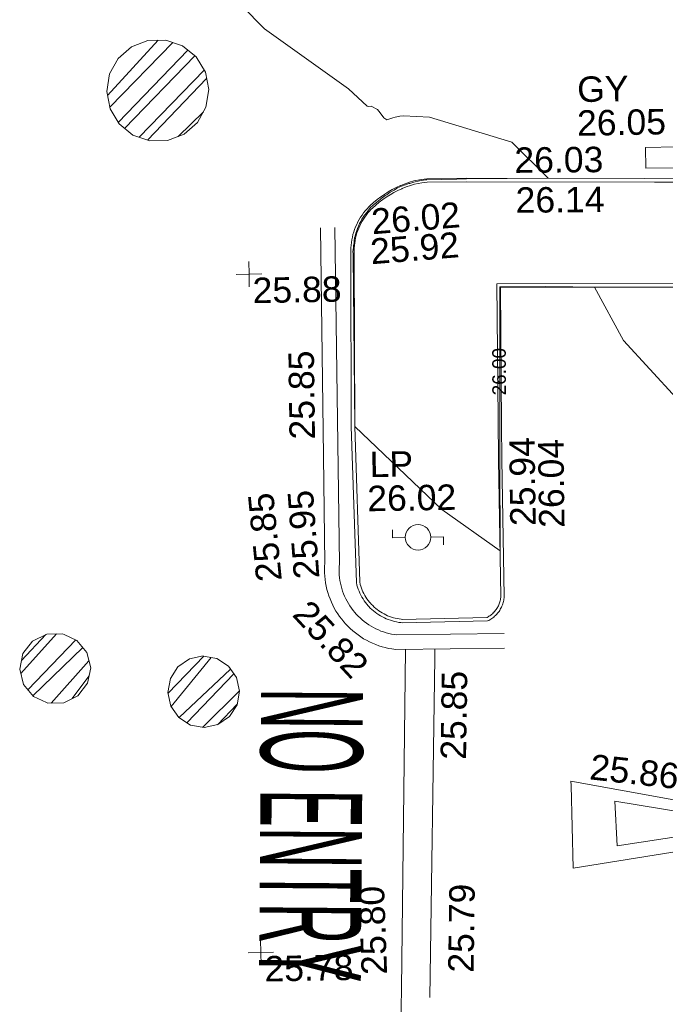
# Model space of a CAD drawing. Header units: millimetres. Extents: x -290717 to 520720, y -103372 to 287762.
# Tile 212 of 256: x 5279 to 14791, y -46039 to -31526. Entities that reach past the tile are written whole.
import ezdxf

# ---------------------------------------------------------------- set-up
doc = ezdxf.new("R2010")
doc.units = ezdxf.units.MM
doc.linetypes.add('IMPORT-HIDDEN2 _3_', pattern=[4762.5, 3175, -1587.5])
doc.linetypes.add('IMPORT-UG_ELEC_STREET LIGHTING_QLB2 _2_', pattern=[2700, 1500, -300.0000000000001, 0, -250, 150, -300.0000000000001, 0, -200])
for name, color, linetype, lineweight, true_color in [('00_TOPO_FURN_LAMP_POST', 7, 'Continuous', 9, 0x666666), ('00_UAV_FURN_LAMP_POST', 7, 'Continuous', 9, 0xa50000), ('00_UAV_KERB_BOTTOM', 1, 'Continuous', 9, 0xff0000), ('00_UAV_KERB_TOP', 7, 'Continuous', 9, 0xa500a5), ('00_UAV_LEVEL_SPOT', 7, 'Continuous', 9, 0x666666), ('00_UAV_ROAD_MARKING_WHITE_CONTINUOUS', 7, 'Continuous', 9, 0x999999), ('00_UAV_ROAD_MARKING_WHITE_DASH', 7, 'Continuous', 9, 0x999999), ('00_UAV_SERV_GULLY', 7, 'Continuous', 9, 0x5252a5), ('01_DTM_CONTOUR_MNR', 7, 'Continuous', 9, 0xa5a552), ('01_DTM_CONTOUR_MNR_LABELS', 7, 'Continuous', 9, 0xa5a552), ('12333-PUM-2D-U-0001-C01 - Rev2_REVIT IMPORT_dwg', 7, 'Continuous', 9, 0x767676), ('PUM-CHAMBER EXTENTS', 6, 'IMPORT-HIDDEN2 _3_', 9, 0xff00ff)]:
    doc.layers.add(name, color=color, linetype=linetype, lineweight=lineweight, true_color=true_color)
doc.layers.add('00_UAV_ROAD_TEXT', color=7, linetype='Continuous', lineweight=9)
doc.styles.add('Swis721 Lt BT_1', font='swissl.ttf', dxfattribs={"height": 200})
doc.styles.add('Swis721 Lt BT_2', font='swissl.ttf', dxfattribs={"height": 375})
doc.styles.add('Swis721 Lt BT_6', font='swissl.ttf', dxfattribs={"width": 0.4000000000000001, "height": 1500})
pattern_1 = [(45, (-533641079.65, -725615854.3560001), (-265.1650429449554, 265.1650429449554), []), (45, (-533640902.873, -725615854.3560001), (-265.1650429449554, 265.1650429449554), [])]

# ---------------------------------------------------------------- blocks, each defined once
blk = doc.blocks.new('12333-PUM-2D-U-0001-C01 - Rev2_REVIT IMPORT_dwg_MSL_Lamp_Post_SYM-2077240-Site Location Plan Existing')
at = {"layer": '00_TOPO_FURN_LAMP_POST', "color": 254, "true_color": 0xcccccc, "flags": 128}
for points in [[(-500.1060478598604, 0), (-1000.212095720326, 0), (-1000.212095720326, 316.7338303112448)], [(500.1060478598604, 0), (1000.21209571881, 0), (1000.21209571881, -316.7338303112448)]]:
    blk.add_lwpolyline(points, dxfattribs=at)
at = {"layer": '00_TOPO_FURN_LAMP_POST', "color": 254, "true_color": 0xcccccc}
blk.add_circle((0, 0), 500.1060478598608, dxfattribs=at)
blk = doc.blocks.new('12333-PUM-2D-U-0001-C01 - Rev2_REVIT IMPORT_dwg_UAV-2077255-Site Location Plan Existing')
at = {"layer": '00_UAV_LEVEL_SPOT', "color": 254, "true_color": 0xcccccc, "flags": 128}
for points in [[(500.0000000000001, 0), (0, 0), (0, 500.0000000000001)], [(0, -500.0000000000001), (0, 0), (-500.0000000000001, 0)]]:
    blk.add_lwpolyline(points, dxfattribs=at)
blk = doc.blocks.new('12333-PUM-2D-U-0001-C01 - Rev2_REVIT IMPORT_dwg_MGS62954_T2_Galway_ITM_3d_Rev1-2077680-Site Location Plan Existing')
at = {"layer": '00_UAV_KERB_BOTTOM', "color": 254, "true_color": 0xcccccc, "flags": 128}
blk.add_lwpolyline([(533916671.6931701, 725519694.0260305), (533913699.4961414, 725519742.6509308), (533913681.9504334, 725517716.1216365), (533913677.4961414, 725517201.6509308), (533913677.4961414, 725515186.6509308), (533913677.0821701, 725515181.5500584), (533913675.1561494, 725515163.7721606), (533913672.4873572, 725515146.0905107), (533913669.0804753, 725515128.5361278), (533913664.9414807, 725515111.1398084), (533913660.0776342, 725515093.9320718), (533913654.497469, 725515076.9431059), (533913648.2107745, 725515060.2027154), (533913641.2285797, 725515043.7402685), (533913633.563134, 725515027.5846461), (533913625.2278846, 725515011.7641903), (533913616.2374548, 725514996.3066556), (533913606.6076169, 725514981.2391601), (533913596.3552644, 725514966.588137), (533913585.4983841, 725514952.3792895), (533913574.0560224, 725514938.6375443), (533913562.0482528, 725514925.3870096), (533913549.4961414, 725514912.6509308), (533913544.0852622, 725514907.4775666), (533913530.7989378, 725514895.5094094), (533913517.0230933, 725514884.108124), (533913502.7818962, 725514873.2937118), (533913488.1003306, 725514863.0851455), (533913473.0041527, 725514853.5003334), (533913457.5198465, 725514844.5560917), (533913441.6745769, 725514836.2681106), (533913425.4961413, 725514828.6509308), (533912166.4961414, 725514823.6509308), (533912147.4279143, 725514825.8528242), (533912116.021468, 725514830.5534569), (533912084.8394123, 725514836.5651321), (533912053.9364515, 725514843.8773028), (533912023.3667998, 725514852.4771411), (533911993.1840867, 725514862.34956), (533911963.441263, 725514873.47724), (533911934.1905077, 725514885.8406593), (533911905.4831365, 725514899.4181284), (533911877.369512, 725514914.1858275), (533911849.8989549, 725514930.1178493), (533911823.1196579, 725514947.1862438), (533911797.0786015, 725514965.3610667), (533911771.8214695, 725514984.6104336), (533911747.3925726, 725515004.9005743), (533911723.8347667, 725515026.1958932), (533911701.1893804, 725515048.4590311), (533911679.4961414, 725515071.6509308), (533911670.5029037, 725515081.8612528), (533911650.2353217, 725515106.3088692), (533911631.0092779, 725515131.5837593), (533911612.8585012, 725515157.6415819), (533911595.8148341, 725515184.4366236), (533911579.9081771, 725515211.9218755), (533911571.0219857, 725515228.8767297), (533911565.1664357, 725515240.0491202), (533911551.6154723, 725515268.7690126), (533911539.2790594, 725515298.0311682), (533911528.1788397, 725515327.784251), (533911518.3342865, 725515357.9760643), (533911509.7626706, 725515388.5536416), (533911502.7064991, 725515430.6496502), (533911467.4961414, 725517727.6509308), (533911503.9643035, 725520215.3709567), (533911504.4961414, 725520251.6509308), (533911503.7187461, 725520283.890181), (533911504.2685974, 725520323.5515436), (533911506.4788118, 725520363.1550909), (533911510.3455117, 725520402.6313456), (533911515.8619142, 725520441.9110516), (533911523.0183408, 725520480.9252999), (533911531.8022374, 725520519.6056463), (533911542.1981937, 725520557.8842317), (533911554.187972, 725520595.6939031), (533911567.7505378, 725520632.968329), (533911582.8620978, 725520669.6421176), (533911599.4961414, 725520705.6509308), (533911617.7275298, 725520741.1240132), (533911637.3243415, 725520775.6101116), (533911658.3480915, 725520809.2453307), (533911680.7618967, 725520841.9706627), (533911704.526436, 725520873.7286962), (533911729.6000181, 725520904.4637169), (533911755.9386556, 725520934.1218054), (533911783.4961413, 725520962.6509306), (533911802.9584267, 725520980.4627837), (533911853.5729923, 725521024.1384957), (533911905.9721094, 725521065.656379), (533911960.0638521, 725521104.9435965), (533912015.7533252, 725521141.9312254), (533912072.9428302, 725521176.5543771), (533912131.5320372, 725521208.75231), (533912191.4181612, 725521238.4685389), (533912252.4961414, 725521265.6509308), (533912260.5209194, 725521268.997096), (533912322.816688, 725521293.2589861), (533912386.0737952, 725521314.8909183), (533912450.1812665, 725521333.8549428), (533912564.6044706, 725521351.163847), (533912644.9763065, 725521358.8912888), (533913230.4961414, 725521356.6509308), (533915853.3016317, 725521306.5126872), (533916421.4961414, 725521295.6509306)], dxfattribs=at)
at = {"layer": '00_UAV_KERB_TOP', "color": 254, "true_color": 0xcccccc, "flags": 128}
blk.add_lwpolyline([(533916661.5585179, 725519744.1985232), (533913649.9342459, 725519793.46845), (533913632.7297764, 725517806.3522146), (533913627.4961414, 725517201.8673768), (533913627.4961415, 725515188.6765251), (533913627.3005009, 725515186.2658813), (533913625.5598269, 725515170.1988028), (533913623.2036589, 725515154.5883939), (533913620.1958616, 725515139.0903438), (533913616.5417116, 725515123.7318417), (533913612.2476197, 725515108.5398319), (533913607.3211191, 725515093.5409656), (533913601.7708525, 725515078.7615564), (533913595.6065569, 725515064.2275325), (533913588.8390468, 725515049.9643911), (533913581.4801947, 725515035.997155), (533913573.5429102, 725515022.3503271), (533913565.0411184, 725515009.0478486), (533913555.989734, 725514996.1130571), (533913546.4046365, 725514983.5686439), (533913536.3026412, 725514971.4366168), (533913525.7014703, 725514959.738259), (533913514.4059721, 725514948.2772107), (533913510.0689303, 725514944.1305469), (533913498.1127225, 725514933.3605425), (533913485.9505903, 725514923.2948117), (533913473.3776172, 725514913.7472078), (533913460.4158608, 725514904.7344799), (533913447.08806, 725514896.27244), (533913433.4175966, 725514888.3759327), (533913419.428453, 725514881.0588119), (533913414.2199799, 725514878.6065432), (533912169.2744762, 725514873.662359), (533912153.9981285, 725514875.4263872), (533912124.4583902, 725514879.8476279), (533912095.3331596, 725514885.4627619), (533912066.4686143, 725514892.2926085), (533912037.9153923, 725514900.3251859), (533912009.7235857, 725514909.5464022), (533911981.9426526, 725514919.9400803), (533911954.6213303, 725514931.487986), (533911927.8075495, 725514944.1698605), (533911901.5483509, 725514957.9634554), (533911875.8898014, 725514972.8445722), (533911850.8769157, 725514988.7871042), (533911826.5535744, 725515005.7630829), (533911802.9624489, 725515023.7427264), (533911780.1449263, 725515042.6944928), (533911758.1410359, 725515062.5851336), (533911736.9893805, 725515083.3797545), (533911716.5225626, 725515105.2605069), (533911708.5181041, 725515114.3482349), (533911689.3963444, 725515137.4137123), (533911671.4384852, 725515161.0214247), (533911654.4849666, 725515185.3604261), (533911638.5655308, 725515210.3880178), (533911623.7081058, 725515236.0602931), (533911609.9387565, 725515262.3322134), (533911597.281639, 725515289.1576896), (533911596.5635454, 725515290.8610181), (533911585.7589585, 725515316.48966), (533911575.3909294, 725515344.2801756), (533911566.1957408, 725515372.4804823), (533911558.6311155, 725515399.4658161), (533911552.6427526, 725515435.1914458), (533911517.5017588, 725517727.667668), (533911554.5049775, 725520251.8872346), (533911553.7646338, 725520282.5899221), (533911553.7271027, 725520284.1463729), (533911554.2492744, 725520321.8111777), (533911556.3427682, 725520359.3232783), (533911560.0052694, 725520396.7148081), (533911565.2303528, 725520433.9201694), (533911572.0088516, 725520470.8740913), (533911580.3288743, 725520507.5117445), (533911590.1758245, 725520543.7688537), (533911601.5324275, 725520579.581812), (533911614.3787598, 725520614.8877909), (533911628.6922846, 725520649.6248521), (533911644.4913454, 725520683.8261226), (533911661.7164875, 725520717.3318182), (533911680.2783997, 725520749.9967202), (533911700.1918942, 725520781.8556771), (533911721.4220358, 725520812.852798), (533911743.9315796, 725520842.933703), (533911767.6810363, 725520872.0456201), (533911792.6287413, 725520900.1374772), (533911818.3888152, 725520926.8058164), (533911836.176506, 725520943.085083), (533911885.4452448, 725520985.5994705), (533911936.2025578, 725521025.8164877), (533911988.5994617, 725521063.8727319), (533912042.5440348, 725521099.7014396), (533912097.9416398, 725521133.2397553), (533912154.6950907, 725521164.4288414), (533912212.7048224, 725521193.213981), (533912272.2853374, 725521219.7299348), (533912279.2178362, 725521222.6206424), (533912339.9862826, 725521246.2876974), (533912401.2613758, 725521267.2418435), (533912461.0634656, 725521284.9322668), (533912570.7408426, 725521301.523265), (533912647.2789855, 725521308.882112), (533913229.9226325, 725521306.652759), (533915999.0148069, 725521253.7180607), (533916471.4558213, 725521244.6867533)], dxfattribs=at)
at = {"layer": '00_UAV_ROAD_MARKING_WHITE_CONTINUOUS', "color": 254, "true_color": 0xcccccc, "flags": 128}
for points in [[(533913666.4126631, 725514422.3930957), (533912067.9490514, 725514430.4763503), (533912008.7057399, 725514439.9419473), (533911960.2538285, 725514449.743102), (533911912.178793, 725514461.583346), (533911864.6417453, 725514475.426378), (533911817.7260811, 725514491.2479119), (533911771.5141078, 725514509.020192), (533911726.0868957, 725514528.7120391), (533911681.5241399, 725514550.2889076), (533911637.9040189, 725514573.7129439), (533911595.3030569, 725514598.9430543), (533911553.7959903, 725514625.934977), (533911513.4556372, 725514654.6413587), (533911474.3527679, 725514685.0118386), (533911436.555982, 725514716.9931366), (533911400.1315881, 725514750.5291468), (533911365.1434872, 725514785.5610355), (533911332.0067949, 725514821.6421775), (533911306.6928003, 725514851.3400465), (533911276.3150024, 725514889.7728263), (533911247.2664296, 725514929.867475), (533911219.9223269, 725514971.1433821), (533911194.3306653, 725515013.5281351), (533911170.536341, 725515056.9473773), (533911148.5810977, 725515101.324936), (533911128.5034521, 725515146.5829585), (533911110.3386273, 725515192.6420465), (533911094.1184906, 725515239.4213967), (533911079.8714974, 725515286.8389422), (533911067.622642, 725515334.8114971), (533911057.3934131, 725515383.2549005), (533911049.2017562, 725515432.084166), (533911043.0620423, 725515481.2136315), (533911038.9850422, 725515530.5571059), (533911036.9779087, 725515580.0280254), (533911037.0441628, 725515629.5396005), (533911039.1836885, 725515679.0049709), (533911042.2742078, 725515715.2276155), (533911048.9804569, 725517298.5410932), (533911063.2374887, 725520664.5584402)], [(533911277.4961414, 725520663.6509308), (533911256.4961414, 725515705.6509308), (533911253.0501788, 725515665.2622883), (533911251.2985399, 725515624.7647716), (533911251.2442971, 725515584.2294271), (533911252.8875462, 725515543.7273674), (533911256.2254041, 725515503.3296473), (533911261.2520151, 725515463.1071374), (533911267.9585606, 725515423.1304026), (533911276.3332755, 725515383.4695749), (533911286.3614672, 725515344.1942331), (533911298.0255433, 725515305.3732797), (533911311.3050408, 725515267.0748197), (533911326.1766629, 725515229.3660413), (533911342.6143197, 725515192.3130991), (533911360.5891741, 725515155.9809964), (533911380.0696921, 725515120.4334713), (533911401.0216983, 725515085.7328874), (533911423.4084356, 725515051.9401205), (533911447.1906301, 725515019.114455), (533911472.3265598, 725514987.313478), (533911492.4961414, 725514963.6509306), (533911519.9149019, 725514933.7958025), (533911548.5598144, 725514905.115041), (533911578.3806261, 725514877.6589618), (533911609.3250212, 725514851.4757322), (533911641.3387125, 725514826.6112866), (533911674.3655374, 725514803.1092454), (533911708.3475555, 725514781.0108393), (533911743.2251509, 725514760.3548371), (533911778.9371361, 725514741.1774751), (533911815.4208604, 725514723.5123979), (533911852.6123192, 725514707.3905958), (533911890.4462656, 725514692.8403519), (533911928.8563261, 725514679.8871924), (533911967.7751164, 725514668.5538412), (533912007.1343601, 725514658.8601812), (533912046.8650074, 725514650.823218), (533912085.4961414, 725514644.6509309), (533913667.4961416, 725514636.6509306)], [(533912209.7191935, 725514429.7594342), (533912060.4772168, 725509432.2754841), (533912043.4961415, 725508863.6509309)]]:
    blk.add_lwpolyline(points, dxfattribs=at)
for points in [[(533918364.4961414, 725511694.6509311), (533914620.4961413, 725511163.6509309), (533914612.9048029, 725512382.0607325), (533914612.4961414, 725512447.6509309)], [(533917338.4961414, 725511761.6509306), (533915276.4961414, 725511480.6509308), (533915255.4961414, 725512137.6509308)]]:
    blk.add_lwpolyline(points, close=True, dxfattribs=at)
at = {"layer": '00_UAV_ROAD_MARKING_WHITE_DASH', "color": 254, "true_color": 0xcccccc, "flags": 128}
blk.add_lwpolyline([(533912475.4961414, 725509295.6509305), (533912636.4113456, 725514292.5793127), (533912640.7587395, 725514427.5797145)], dxfattribs=at)
at = {"layer": '00_UAV_SERV_GULLY', "color": 254, "true_color": 0xcccccc}
for p, q in [((533915874.0000001, 725521459.8000001), (533915874.0000001, 725521764.6000001)), ((533915874.0000001, 725521764.6000001), (533916331.2000001, 725521764.6000001)), ((533916293.1000001, 725521459.8000001), (533915874.0000001, 725521459.8000001))]:
    blk.add_line(p, q, dxfattribs=at)
at = {"layer": '01_DTM_CONTOUR_MNR', "color": 254, "true_color": 0xcccccc, "flags": 128}
blk.add_lwpolyline([(533916260.0000001, 725518070.0000001), (533915498.192221, 725518928.3196018), (533915087.8885694, 725519718.729677), (533915170.0000001, 725519720.0000001), (533914366.7647059, 725519740), (533913692.5000001, 725519747.5000001), (533913673.0927836, 725518763.6524303), (533913669.1045092, 725518498.1326966), (533913649.6057349, 725517200.0000002), (533913630, 725515860), (533912781.0332491, 725516481.6435187), (533911520.0000001, 725517730), (533911537.4212598, 725520250), (533911537.5, 725520272.5000002), (533911537.5, 725520310.0000002), (533911545.0000001, 725520360), (533911547.5, 725520390), (533911554.8076925, 725520433.0384616), (533911557.5000001, 725520462.5), (533911565.3571429, 725520512.9285715), (533911574.1818182, 725520534.7272727), (533911584.1818182, 725520574.7272727), (533911598.0000001, 725520615.9999999), (533911612.0000001, 725520644.0000001), (533911623.9411765, 725520677.3235295), (533911642.8181818, 725520717.1363637), (533911661.6250001, 725520746.9375001), (533911677.4242425, 725520780), (533911694.6666667, 725520810.0000001), (533911714.6666667, 725520840.0000001), (533911754.8, 725520881.4000002), (533911768, 725520900.0000001), (533911791.3636364, 725520930.0000001), (533911800.0000001, 725520945.0000002), (533911845.3571429, 725520982.8571428), (533911871.4285715, 725521003.9285717), (533911900.0000001, 725521030.0000001), (533911925.0000001, 725521050.0000001), (533911950.5555556, 725521066.9444445), (533911971.4000001, 725521084.8000003), (533911996.0000001, 725521100.0000001), (533912027.75, 725521124.5000001), (533912051.1351352, 725521136.1081082), (533912082.1764707, 725521159.7058825), (533912102.6666666, 725521171.8333335), (533912138.1666668, 725521189.5833334), (533912159.0909092, 725521202.7272726), (533912196.5483872, 725521223.6290323), (533912212.0000002, 725521234.5), (533912257.1379311, 725521252.1551725), (533912306.7307693, 725521271.4230771), (533912326.7500001, 725521276.5000001), (533912376.7307692, 725521294.0769233), (533912393.423077, 725521296.3076924), (533912453.404762, 725521312.9761906), (533912535.3508773, 725521332.7456143), (533912563.1304348, 725521334.3478261), (533912622.6707318, 725521345.1463416), (533912643.4457014, 725521342.7714932), (533913085.0000001, 725521347.5), (533913230, 725521346.879562), (533914430.0000002, 725521340.0000002), (533913907.9784245, 725521878.5791086), (533912699.6909919, 725522268.0633701), (533912314.8234275, 725522294.4154389), (533912263.6992551, 725522291.4112284), (533912195.2231808, 725522277.9196364), (533912157.5468561, 725522266.0572855), (533912113.6667677, 725522254.1389228), (533912070.5415164, 725522238.3280687), (533912024.7173367, 725522271.048995), (533911975.9512196, 725522343.9701897), (533911934.2981916, 725522392.269489), (533911841.0612071, 725522443.8516577), (533911810.0000002, 725522440.0000002), (533911784.7295514, 725522445.9630609), (533911513.5173641, 725522704.0219227), (533910293.8283829, 725523613.9713975), (533908650.0000001, 725525340.0000002)], dxfattribs=at)
at = {"xscale": 0.375, "yscale": 0.375, "zscale": 0.375}
for name, p in [('12333-PUM-2D-U-0001-C01 - Rev2_REVIT IMPORT_dwg_UAV-2077255-Site Location Plan Existing', (533910000.0000001, 725520000.0000001)), ('12333-PUM-2D-U-0001-C01 - Rev2_REVIT IMPORT_dwg_MSL_Lamp_Post_SYM-2077240-Site Location Plan Existing', (533912422.3510654, 725516078.7650707)), ('12333-PUM-2D-U-0001-C01 - Rev2_REVIT IMPORT_dwg_UAV-2077255-Site Location Plan Existing', (533910000.0000001, 725510000))]:
    blk.add_blockref(name, p, dxfattribs=at)
at = {"layer": '00_UAV_FURN_LAMP_POST', "color": 251, "true_color": 0x666666, "char_height": 375, "attachment_point": 1, "line_spacing_factor": 1.005061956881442, "style": 'Swis721 Lt BT_2'}
for s, insert, width in [('LP', (533911727.2809757, 725517351.927545), 707.5855621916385), ('26.02', (533911684.5361485, 725516850.013627), 1495.902363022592)]:
    blk.add_mtext(s, dxfattribs=dict(at, insert=insert, width=width))
at = {"layer": '00_UAV_KERB_BOTTOM', "color": 251, "true_color": 0x666666, "char_height": 375, "width": 1495.902363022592, "attachment_point": 1, "line_spacing_factor": 1.005061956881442, "style": 'Swis721 Lt BT_2'}
for s, insert, rotation in [('26.03', (533913940.4089721, 725521799.6654603), 359.4894306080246), ('25.92', (533911781.6745017, 725520488.8248777), 3.611492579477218), ('25.94', (533913784.1732702, 725516218.451729), 89.74472018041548), ('25.85', (533910031.783652, 725515449.9374133), 94.65256465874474)]:
    blk.add_mtext(s, dxfattribs=dict(at, insert=insert, rotation=rotation))
at = {"layer": '00_UAV_KERB_TOP', "color": 251, "true_color": 0x666666, "char_height": 375, "width": 1495.902363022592, "attachment_point": 1, "line_spacing_factor": 1.005061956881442, "style": 'Swis721 Lt BT_2'}
for s, insert, rotation in [('26.14', (533913948.0352381, 725521210.9575033), 359.4894306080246), ('26.02', (533911804.5336526, 725520930.2944897), 3.611492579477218), ('26.04', (533914208.2538632, 725516184.6535031), 89.7000660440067), ('25.95', (533910585.4957401, 725515483.2914742), 93.28206523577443)]:
    blk.add_mtext(s, dxfattribs=dict(at, insert=insert, rotation=rotation))
at = {"layer": '00_UAV_LEVEL_SPOT', "char_height": 375, "width": 1495.902363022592, "attachment_point": 1, "line_spacing_factor": 1.005061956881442, "style": 'Swis721 Lt BT_2'}
for s, insert in [('25.88', (533910048.475159, 725519946.7845223)), ('25.78', (533910048.475159, 725509946.7845222))]:
    blk.add_mtext(s, dxfattribs=dict(at, insert=insert))
at = {"layer": '00_UAV_ROAD_MARKING_WHITE_CONTINUOUS', "color": 251, "true_color": 0x666666, "char_height": 375, "width": 1495.902363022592, "attachment_point": 1, "line_spacing_factor": 1.005061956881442, "style": 'Swis721 Lt BT_2'}
for s, insert, rotation in [('25.85', (533910554.8141764, 725517550.6364162), 89.75732066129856), ('25.82', (533910815.086152, 725515213.2343686), 311.85510494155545), ('25.86', (533914924.2797718, 725512841.1881584), 352.64071906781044), ('25.80', (533911479.6382313, 725509639.2716569), 91.01467487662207)]:
    blk.add_mtext(s, dxfattribs=dict(at, insert=insert, rotation=rotation))
at = {"layer": '00_UAV_ROAD_MARKING_WHITE_DASH', "color": 251, "true_color": 0x666666, "char_height": 375, "width": 1495.902363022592, "attachment_point": 1, "line_spacing_factor": 1.005061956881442, "style": 'Swis721 Lt BT_2'}
for s, insert, rotation in [('25.85', (533912697.216167, 725512797.4850949), 88.15555151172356), ('25.79', (533912753.027195, 725509657.706143), 88.15555150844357)]:
    blk.add_mtext(s, dxfattribs=dict(at, insert=insert, rotation=rotation))
at = {"layer": '00_UAV_ROAD_TEXT', "color": 251, "true_color": 0x666666, "insert": (533911572.8679305, 725513862.9259574), "char_height": 1500, "width": 4653.918462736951, "attachment_point": 1, "rotation": 268.5693483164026, "line_spacing_factor": 1.005061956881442, "style": 'Swis721 Lt BT_6'}
blk.add_mtext('NO ENTRY', dxfattribs=at)
at = {"layer": '00_UAV_SERV_GULLY', "color": 251, "true_color": 0x666666, "char_height": 375, "attachment_point": 1, "line_spacing_factor": 1.005061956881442, "style": 'Swis721 Lt BT_2'}
for s, insert, width in [('GY', (533914881.7327018, 725522826.8520583), 821.5590755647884), ('26.05', (533914871.1367245, 725522329.1653394), 1495.902363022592)]:
    blk.add_mtext(s, dxfattribs=dict(at, insert=insert, width=width))
at = {"layer": '01_DTM_CONTOUR_MNR_LABELS', "color": 251, "true_color": 0x666666, "insert": (533913558.7732014, 725518500.6046983), "char_height": 200, "width": 797.8007824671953, "attachment_point": 2, "rotation": 89.13944585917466, "line_spacing_factor": 1.005061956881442, "style": 'Swis721 Lt BT_1'}
blk.add_mtext('26.00', dxfattribs=at)
blk = doc.blocks.new('12333-PUM-2D-U-0001-C01 - Rev2_REVIT IMPORT_dwg-1620468-Site Location Plan Existing')
at = {"layer": 'PUM-CHAMBER EXTENTS', "true_color": 0xffaaff}
h = blk.add_hatch(dxfattribs=at)
h.set_pattern_fill('FP_3', color=211, style=0, pattern_type=2)
h.set_pattern_definition(pattern_1)
h.paths.add_polyline_path([(267492.2433741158, -93864.06402895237), (267753.4569316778, -93864.06402895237), (267998.9173841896, -93774.72373051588), (268199.0185785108, -93606.81889217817), (268329.6253572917, -93380.60131552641), (268374.9846155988, -93123.3561787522), (268329.6253572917, -92866.11104197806), (268199.0185785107, -92639.89346532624), (267998.9173843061, -92471.98862698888), (267753.4569316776, -92382.64832855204), (267492.2433741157, -92382.64832855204), (267246.7829216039, -92471.98862698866), (267046.6817272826, -92639.89346532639), (266916.0749485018, -92866.11104197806), (266870.7156901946, -93123.35617875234), (266916.0749485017, -93380.60131552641), (267046.6817272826, -93606.81889217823), (267246.7829214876, -93774.72373051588)])
h = blk.add_hatch(dxfattribs=at)
h.set_pattern_fill('FP_3', color=211, style=0, pattern_type=2)
h.set_pattern_definition(pattern_1)
h.paths.add_polyline_path([(265847.4233704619, -102125.4552418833), (266080.2769353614, -102125.4552418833), (266290.0707481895, -102024.4238664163), (266435.2525712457, -101842.3716184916), (266487.0673640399, -101615.3561786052), (266435.2525712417, -101388.3407387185), (266290.0707481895, -101206.2884907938), (266080.2769353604, -101105.2571153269), (265847.423370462, -101105.2571153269), (265637.6295576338, -101206.2884907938), (265492.4477345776, -101388.3407387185), (265440.6329417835, -101615.3561786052), (265492.4477345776, -101842.3716184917), (265637.6295576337, -102024.4238664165)])
h = blk.add_hatch(dxfattribs=at)
h.set_pattern_fill('FP_3', color=211, style=0, pattern_type=2)
h.set_pattern_definition(pattern_1)
h.paths.add_polyline_path([(268144.3880317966, -102524.1657488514), (268347.2160262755, -102484.203507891), (268518.3496503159, -102369.8556760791), (268632.6974821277, -102198.7220520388), (268672.8511009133, -101996.8561787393), (268632.6974821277, -101794.9903054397), (268518.3496503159, -101623.8566813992), (268347.2160262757, -101509.5088495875), (268146.3122740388, -101469.5466086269), (267943.4842796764, -101509.5088495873), (267772.3506556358, -101623.8566813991), (267658.0028238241, -101794.9903054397), (267617.8492050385, -101996.8561787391), (267658.0028238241, -102198.7220520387), (267772.3506556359, -102369.8556760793), (267943.4842796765, -102484.2035078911), (268127.9608640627, -102520.8981820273)])
at = {"layer": 'PUM-CHAMBER EXTENTS', "color": 211, "linetype": 'Continuous', "true_color": 0xffaaff, "flags": 128}
for points in [[(268374.9846155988, -93123.35617875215), (268329.6253572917, -92866.11104197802), (268199.0185785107, -92639.89346532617), (267998.917384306, -92471.98862698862), (267970.7551504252, -92461.73841215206), (267753.4569316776, -92382.64832855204), (267492.2433741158, -92382.64832855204), (267246.7829216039, -92471.98862698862), (267046.6817272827, -92639.89346532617), (266916.0749485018, -92866.11104197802), (266870.7156901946, -93123.35617875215), (266916.0749485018, -93380.60131552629), (267046.6817272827, -93606.81889217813), (267246.7829214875, -93774.7237305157), (267274.9451553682, -93784.97394535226), (267492.2433741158, -93864.06402895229), (267753.4569316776, -93864.06402895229), (267998.9173841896, -93774.7237305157), (268199.0185785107, -93606.81889217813), (268329.6253572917, -93380.60131552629)], [(266487.0673640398, -101615.356178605), (266435.2525712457, -101388.3407387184), (266290.0707481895, -101206.2884907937), (266102.2024668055, -101115.8158947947), (266080.2769353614, -101105.2571153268), (265847.4233704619, -101105.2571153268), (265637.6295576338, -101206.2884907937), (265492.4477345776, -101388.3407387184), (265440.6329417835, -101615.356178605), (265492.4477345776, -101842.3716184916), (265637.6295576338, -102024.4238664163), (265825.4978390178, -102114.8964624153), (265847.4233704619, -102125.4552418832), (266080.2769353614, -102125.4552418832), (266290.0707481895, -102024.4238664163), (266435.2525712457, -101842.3716184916)], [(268672.8511009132, -101996.8561787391), (268632.6974821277, -101794.9903054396), (268518.3496503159, -101623.8566813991), (268347.2160262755, -101509.5088495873), (268146.3122740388, -101469.5466086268), (268145.3501529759, -101469.3552308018), (267943.4842796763, -101509.5088495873), (267772.3506556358, -101623.8566813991), (267658.0028238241, -101794.9903054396), (267617.8492050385, -101996.8561787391), (267658.0028238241, -102198.7220520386), (267772.3506556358, -102369.8556760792), (267943.4842796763, -102484.2035078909), (268144.3880317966, -102524.1657488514), (268145.3501529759, -102524.3571266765), (268347.2160262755, -102484.2035078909), (268518.3496503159, -102369.8556760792), (268632.6974821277, -102198.7220520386)]]:
    blk.add_lwpolyline(points, close=True, dxfattribs=at)
blk.add_blockref('12333-PUM-2D-U-0001-C01 - Rev2_REVIT IMPORT_dwg_MGS62954_T2_Galway_ITM_3d_Rev1-2077680-Site Location Plan Existing', (-533641079.6498471, -725615854.3561786))

msp = doc.modelspace()

# ---------------------------------------------------------------- block references
at = {"layer": '12333-PUM-2D-U-0001-C01 - Rev2_REVIT IMPORT_dwg', "color": 254, "linetype": 'IMPORT-UG_ELEC_STREET LIGHTING_QLB2 _2_', "true_color": 0xffd4d4, "rotation": 0.9999999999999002}
msp.add_blockref('12333-PUM-2D-U-0001-C01 - Rev2_REVIT IMPORT_dwg-1620468-Site Location Plan Existing', (-261895.0770586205, 55869.5817132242), dxfattribs=at)

doc.saveas('drawing.dxf')
